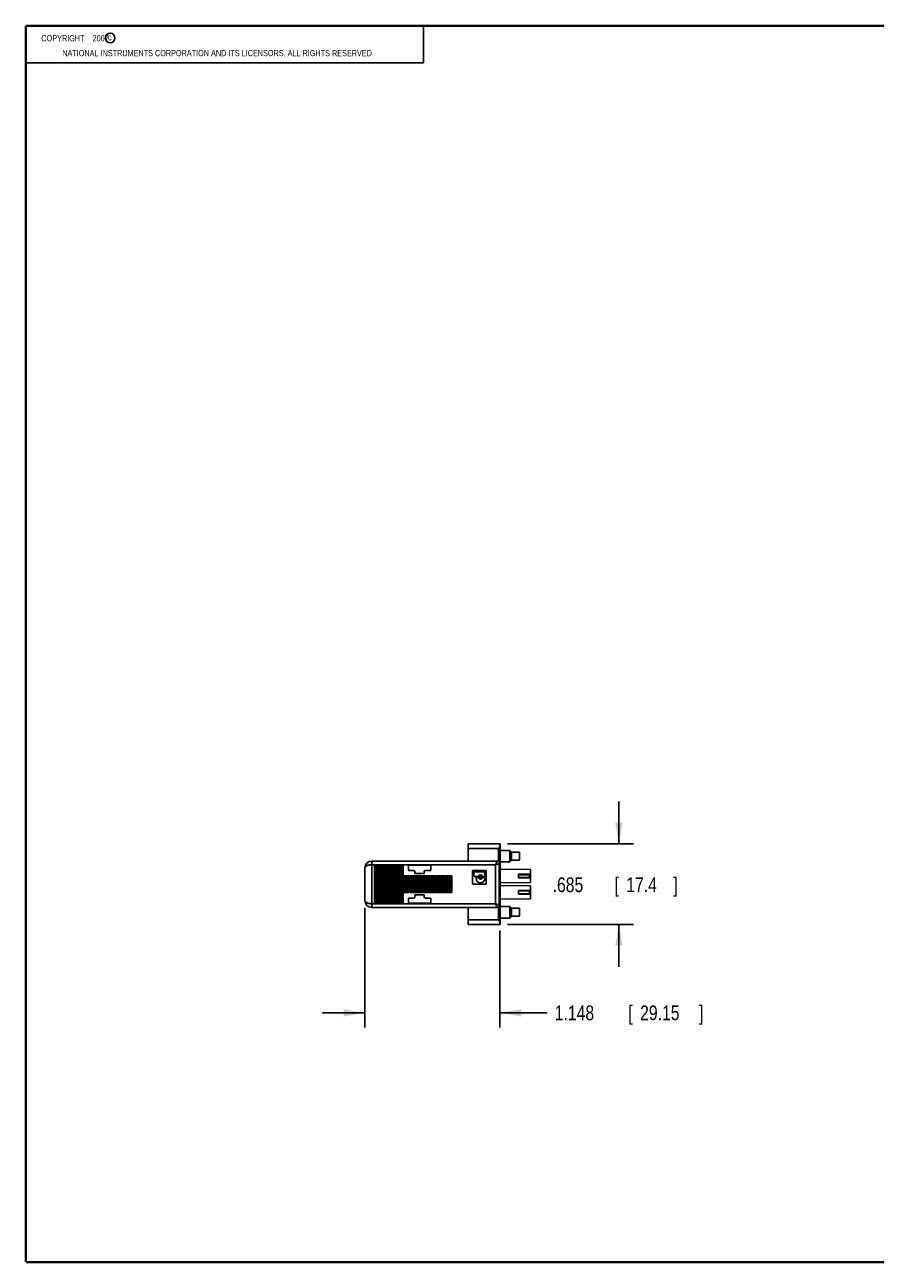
# Model space of a CAD drawing. Header units: inches. Extents: x 0.2 to 16.8, y 0.1 to 10.8.
# Tile 1 of 10: x 0.2 to 7.5, y 0.2 to 10.8. Entities that reach past the tile are written whole.
import ezdxf

# ---------------------------------------------------------------- set-up
doc = ezdxf.new("R2010")
doc.units = ezdxf.units.IN
doc.header["$LTSCALE"] = 0.935
doc.header["$MEASUREMENT"] = 0
doc.layers.get('0').update_dxf_attribs({"linetype": 'CONTINUOUS'})
doc.layers.add('DIMENSIONS', color=7, linetype='CONTINUOUS')
doc.styles.get("Standard").update_dxf_attribs({"font": 'txt', "width": 0.8})
doc.dimstyles.new('DIMSTYLE_1', dxfattribs={"dimtxt": 0.125, "dimasz": 0.18, "dimexe": 0.18, "dimexo": 0.0625, "dimgap": 0.09, "dimtad": 0, "dimtih": 1, "dimtoh": 1, "dimdec": 3, "dimzin": 4, "dimdsep": 46, "dimtxsty": 'STANDARD', "dimblk": '_FILLED', "dimblk1": '_FILLED', "dimblk2": '_FILLED', "dimcen": 0.09, "dimadec": 0, "dimazin": 0, "dimtp": 0.01, "dimtm": 0.01, "dimtfac": 1, "dimtdec": 3, "dimtofl": 0, "dimtmove": 0, "dimatfit": 3, "dimldrblk": '_FILLED', "dimfxl": 1, "dimtolj": 1, "dimtzin": 4, "dimarcsym": 0})

# ---------------------------------------------------------------- blocks, each defined once
blk = doc.blocks.new('_FILLED')
at = {"color": 0, "linetype": 'BYBLOCK'}
blk.add_solid([(0, 0), (-1, 0.174), (-1, -0.174)], dxfattribs=at)
blk = doc.blocks.new('*D0')
at = {"layer": 'DIMENSIONS', "color": 2, "linetype": 'CONTINUOUS'}
for p, q in [((5.286, 3.81), (5.286, 4.17)), ((4.339, 3.81), (5.411, 3.81)), ((4.339, 3.125), (5.411, 3.125)), ((5.286, 3.125), (5.286, 2.765))]:
    blk.add_line(p, q, dxfattribs=at)
at = {"layer": 'DIMENSIONS', "color": 2, "linetype": 'CONTINUOUS', "xscale": 0.18, "yscale": 0.18, "zscale": 0.18}
for p, rotation in [((5.286, 3.81), 270), ((5.286, 3.125), 90)]:
    blk.add_blockref('_FILLED', p, dxfattribs=dict(at, rotation=rotation))
at = {"layer": 'DIMENSIONS', "color": 2, "linetype": 'CONTINUOUS', "width": 0.8}
for s, p in [('.685', (4.723, 3.401)), ('[', (5.248, 3.401)), ('17.4', (5.348, 3.401)), (']', (5.748, 3.401))]:
    blk.add_text(s, height=0.125, dxfattribs=at).set_placement(p)
blk = doc.blocks.new('*D1')
at = {"layer": 'DIMENSIONS', "color": 2, "linetype": 'CONTINUOUS'}
for p, q in [((3.128, 3.267), (3.128, 2.25)), ((4.276, 3.074), (4.276, 2.25)), ((3.128, 2.375), (2.768, 2.375)), ((4.276, 2.375), (4.678, 2.375))]:
    blk.add_line(p, q, dxfattribs=at)
at = {"layer": 'DIMENSIONS', "color": 2, "linetype": 'CONTINUOUS', "xscale": 0.18, "yscale": 0.18, "zscale": 0.18}
blk.add_blockref('_FILLED', (3.128, 2.375), dxfattribs=at)
at = {"layer": 'DIMENSIONS', "color": 2, "linetype": 'CONTINUOUS', "xscale": 0.18, "yscale": 0.18, "zscale": 0.18, "rotation": 180}
blk.add_blockref('_FILLED', (4.276, 2.375), dxfattribs=at)
at = {"layer": 'DIMENSIONS', "color": 2, "linetype": 'CONTINUOUS', "width": 0.8}
for s, p in [('1.148', (4.741, 2.313)), ('[', (5.366, 2.313)), ('29.15', (5.466, 2.313)), (']', (5.966, 2.313))]:
    blk.add_text(s, height=0.125, dxfattribs=at).set_placement(p)

msp = doc.modelspace()

# ---------------------------------------------------------------- linework, layer by layer
at = {"color": 2, "linetype": 'CONTINUOUS'}
for p, q in [((0.25, 10.7586), (3.625, 10.7586)), ((0.25, 10.7586), (0.25, 10.4456)), ((3.625, 10.7586), (3.625, 10.4456)), ((0.25, 10.4456), (3.625, 10.4456))]:
    msp.add_line(p, q, dxfattribs=at)
at = {"color": 7, "linetype": 'CONTINUOUS'}
for p, q in [((4.0045, 3.6647), (4.0045, 3.8105)), ((4.2761, 3.8105), (4.0045, 3.8105)), ((4.2761, 3.1254), (4.2761, 3.8105)), ((4.0045, 3.7711), (4.2643, 3.7711)), ((4.2643, 3.7711), (4.2643, 3.659)), ((4.2761, 3.7553), (4.3608, 3.7553)), ((4.3608, 3.7553), (4.3608, 3.6569)), ((4.3745, 3.7406), (4.3608, 3.7553)), ((4.3745, 3.7406), (4.4415, 3.7406)), ((4.3745, 3.6717), (4.3745, 3.7406)), ((4.4415, 3.7406), (4.4415, 3.6717)), ((3.1285, 3.6056), (3.1285, 3.3296)), ((3.1875, 3.2706), (3.1875, 3.6647)), ((4.2505, 3.6647), (3.1875, 3.6647)), ((3.1875, 3.6332), (4.2387, 3.6332)), ((3.209, 3.6253), (3.209, 3.3099)), ((3.233, 3.6253), (3.209, 3.6253)), ((3.221, 3.3099), (3.221, 3.6253)), ((3.233, 3.3099), (3.233, 3.6253)), ((3.2366, 3.6253), (3.2366, 3.3099)), ((3.2605, 3.6253), (3.2366, 3.6253)), ((3.2486, 3.3099), (3.2486, 3.6253)), ((3.2605, 3.3099), (3.2605, 3.6253)), ((3.2641, 3.3099), (3.2641, 3.6253)), ((3.2881, 3.6253), (3.2641, 3.6253)), ((3.2761, 3.6253), (3.2761, 3.3099)), ((3.2881, 3.3099), (3.2881, 3.6253)), ((3.2917, 3.6253), (3.2917, 3.3099)), ((3.3157, 3.6253), (3.2917, 3.6253)), ((3.3037, 3.6253), (3.3037, 3.3099)), ((3.3157, 3.3099), (3.3157, 3.6253)), ((3.3193, 3.6253), (3.3193, 3.3099)), ((3.3432, 3.6253), (3.3193, 3.6253)), ((3.3312, 3.6253), (3.3312, 3.3099)), ((3.3432, 3.6253), (3.3432, 3.3099)), ((3.3468, 3.3099), (3.3468, 3.6253)), ((3.3708, 3.6253), (3.3468, 3.6253)), ((3.3588, 3.6253), (3.3588, 3.3099)), ((3.3708, 3.6253), (3.3708, 3.3099)), ((3.3744, 3.6253), (3.3744, 3.3099)), ((3.3983, 3.6253), (3.3744, 3.6253)), ((3.3864, 3.6253), (3.3864, 3.3099)), ((3.3983, 3.3099), (3.3983, 3.6253)), ((3.4019, 3.3099), (3.4019, 3.6253)), ((3.4259, 3.6253), (3.4019, 3.6253)), ((3.4139, 3.6253), (3.4139, 3.3099)), ((3.4259, 3.6253), (3.4259, 3.3099)), ((3.4295, 3.6253), (3.4295, 3.3099)), ((3.4534, 3.6253), (3.4295, 3.6253)), ((3.4415, 3.6253), (3.4415, 3.3099)), ((3.4534, 3.6253), (3.4534, 3.3099)), ((3.4986, 3.6292), (3.4986, 3.5859)), ((3.4986, 3.6292), (3.6875, 3.6292)), ((3.4986, 3.5859), (3.5419, 3.5859)), ((3.6442, 3.5859), (3.6875, 3.5859)), ((3.6875, 3.5859), (3.6875, 3.6292)), ((4.0419, 3.4761), (4.0419, 3.5776)), ((4.0502, 3.5859), (4.1517, 3.5859)), ((4.16, 3.5776), (4.16, 3.4761)), ((4.2387, 3.6332), (4.2387, 3.3021)), ((4.2702, 3.2903), (4.2702, 3.645)), ((4.2761, 3.6569), (4.3608, 3.6569)), ((4.536, 3.592), (4.2761, 3.5949)), ((4.3745, 3.6717), (4.3608, 3.6569)), ((4.3745, 3.6717), (4.4415, 3.6717)), ((4.536, 3.4817), (4.536, 3.592)), ((3.4571, 3.5387), (3.4571, 3.3966)), ((3.481, 3.5387), (3.4571, 3.5387)), ((3.469, 3.3966), (3.469, 3.5387)), ((3.481, 3.5387), (3.481, 3.3966)), ((3.4846, 3.3966), (3.4846, 3.5387)), ((3.5086, 3.5387), (3.4846, 3.5387)), ((3.4966, 3.3966), (3.4966, 3.5387)), ((3.5086, 3.3966), (3.5086, 3.5387)), ((3.5122, 3.5387), (3.5122, 3.3966)), ((3.5361, 3.5387), (3.5122, 3.5387)), ((3.5242, 3.5387), (3.5242, 3.3966)), ((3.5361, 3.3966), (3.5361, 3.5387)), ((3.5397, 3.5387), (3.5397, 3.3966)), ((3.5637, 3.5387), (3.5397, 3.5387)), ((3.5517, 3.5387), (3.5517, 3.3966)), ((3.5537, 3.5741), (3.5537, 3.5584)), ((3.5537, 3.5584), (3.6324, 3.5584)), ((3.5637, 3.5387), (3.5637, 3.3966)), ((3.5673, 3.3966), (3.5673, 3.5387)), ((3.5912, 3.5387), (3.5673, 3.5387)), ((3.5793, 3.5387), (3.5793, 3.3966)), ((3.5912, 3.5387), (3.5912, 3.3966)), ((3.5949, 3.3966), (3.5949, 3.5387)), ((3.6188, 3.5387), (3.5949, 3.5387)), ((3.6068, 3.5387), (3.6068, 3.3966)), ((3.6188, 3.3966), (3.6188, 3.5387)), ((3.6224, 3.5387), (3.6224, 3.3966)), ((3.6464, 3.5387), (3.6224, 3.5387)), ((3.6324, 3.5584), (3.6324, 3.5741)), ((3.6344, 3.5387), (3.6344, 3.3966)), ((3.6464, 3.5387), (3.6464, 3.3966)), ((3.65, 3.3966), (3.65, 3.5387)), ((3.6739, 3.5387), (3.65, 3.5387)), ((3.6619, 3.5387), (3.6619, 3.3966)), ((3.6739, 3.5387), (3.6739, 3.3966)), ((3.6775, 3.3966), (3.6775, 3.5387)), ((3.7015, 3.5387), (3.6775, 3.5387)), ((3.6895, 3.3966), (3.6895, 3.5387)), ((3.7015, 3.3966), (3.7015, 3.5387)), ((3.7051, 3.5387), (3.7051, 3.3966)), ((3.729, 3.5387), (3.7051, 3.5387)), ((3.7171, 3.3966), (3.7171, 3.5387)), ((3.729, 3.3966), (3.729, 3.5387)), ((3.7326, 3.5387), (3.7326, 3.3966)), ((3.7566, 3.5387), (3.7326, 3.5387)), ((3.7446, 3.3966), (3.7446, 3.5387)), ((3.7566, 3.5387), (3.7566, 3.3966)), ((3.7602, 3.5387), (3.7602, 3.3966)), ((3.7842, 3.5387), (3.7602, 3.5387)), ((3.7722, 3.3966), (3.7722, 3.5387)), ((3.7842, 3.3966), (3.7842, 3.5387)), ((3.7878, 3.5387), (3.7878, 3.3966)), ((3.8117, 3.5387), (3.7878, 3.5387)), ((3.7997, 3.3966), (3.7997, 3.5387)), ((3.8117, 3.3966), (3.8117, 3.5387)), ((3.8153, 3.5387), (3.8153, 3.3966)), ((3.8393, 3.5387), (3.8153, 3.5387)), ((3.8273, 3.3966), (3.8273, 3.5387)), ((3.8393, 3.5387), (3.8393, 3.3966)), ((3.8429, 3.3966), (3.8429, 3.5387)), ((3.8668, 3.5387), (3.8429, 3.5387)), ((3.8549, 3.5387), (3.8549, 3.3966)), ((3.8668, 3.3966), (3.8668, 3.5387)), ((4.0547, 3.5663), (4.0547, 3.5396)), ((4.141, 3.5725), (4.0609, 3.5725)), ((4.0609, 3.5334), (4.088, 3.5334)), ((4.0723, 3.5185), (4.0723, 3.518)), ((4.088, 3.5247), (4.0785, 3.5247)), ((4.1315, 3.5334), (4.141, 3.5334)), ((4.141, 3.5247), (4.1315, 3.5247)), ((4.1472, 3.5396), (4.1472, 3.5663)), ((4.1472, 3.518), (4.1472, 3.5185)), ((4.2761, 3.4788), (4.2702, 3.4788)), ((4.2761, 3.4788), (4.536, 3.4817)), ((4.5261, 3.5526), (4.4336, 3.5526)), ((4.4336, 3.5211), (4.4336, 3.5526)), ((4.4336, 3.5486), (4.5261, 3.5486)), ((4.5261, 3.525), (4.4336, 3.525)), ((4.4336, 3.5211), (4.5261, 3.5211)), ((4.5261, 3.5211), (4.5261, 3.5526)), ((3.481, 3.3966), (3.4571, 3.3966)), ((3.5086, 3.3966), (3.4846, 3.3966)), ((3.5361, 3.3966), (3.5122, 3.3966)), ((3.5637, 3.3966), (3.5397, 3.3966)), ((3.5537, 3.3769), (3.5537, 3.3611)), ((3.6324, 3.3769), (3.5537, 3.3769)), ((3.5912, 3.3966), (3.5673, 3.3966)), ((3.6188, 3.3966), (3.5949, 3.3966)), ((3.6464, 3.3966), (3.6224, 3.3966)), ((3.6324, 3.3611), (3.6324, 3.3769)), ((3.6739, 3.3966), (3.65, 3.3966)), ((3.7015, 3.3966), (3.6775, 3.3966)), ((3.729, 3.3966), (3.7051, 3.3966)), ((3.7566, 3.3966), (3.7326, 3.3966)), ((3.7842, 3.3966), (3.7602, 3.3966)), ((3.8117, 3.3966), (3.7878, 3.3966)), ((3.8393, 3.3966), (3.8153, 3.3966)), ((3.8668, 3.3966), (3.8429, 3.3966)), ((4.1517, 3.4678), (4.0502, 3.4678)), ((4.2702, 3.4695), (4.2761, 3.4679)), ((4.2761, 3.4679), (4.2702, 3.4664)), ((4.2702, 3.4571), (4.2761, 3.4571)), ((4.536, 3.4542), (4.2761, 3.4571)), ((4.5261, 3.4148), (4.4336, 3.4148)), ((4.4336, 3.3833), (4.4336, 3.4148)), ((4.4336, 3.4109), (4.5261, 3.4109)), ((4.5261, 3.3872), (4.4336, 3.3872)), ((4.4336, 3.3833), (4.5261, 3.3833)), ((4.5261, 3.3833), (4.5261, 3.4148)), ((4.536, 3.4542), (4.536, 3.3439)), ((4.2387, 3.3021), (3.1875, 3.3021)), ((3.1875, 3.2706), (4.2505, 3.2706)), ((3.233, 3.3099), (3.209, 3.3099)), ((3.2605, 3.3099), (3.2366, 3.3099)), ((3.2881, 3.3099), (3.2641, 3.3099)), ((3.3157, 3.3099), (3.2917, 3.3099)), ((3.3432, 3.3099), (3.3193, 3.3099)), ((3.3708, 3.3099), (3.3468, 3.3099)), ((3.3983, 3.3099), (3.3744, 3.3099)), ((3.4259, 3.3099), (3.4019, 3.3099)), ((3.4534, 3.3099), (3.4295, 3.3099)), ((3.4986, 3.3493), (3.4986, 3.306)), ((3.5419, 3.3493), (3.4986, 3.3493)), ((3.4986, 3.306), (3.6875, 3.306)), ((3.6875, 3.3493), (3.6442, 3.3493)), ((3.6875, 3.306), (3.6875, 3.3493)), ((4.0045, 3.1254), (4.0045, 3.2706)), ((4.2643, 3.2762), (4.2643, 3.1648)), ((4.2761, 3.341), (4.536, 3.3439)), ((4.2761, 3.279), (4.3608, 3.279)), ((4.3745, 3.2642), (4.3608, 3.279)), ((4.3608, 3.279), (4.3608, 3.1805)), ((4.3745, 3.2642), (4.4415, 3.2642)), ((4.3745, 3.1953), (4.3745, 3.2642)), ((4.4415, 3.2642), (4.4415, 3.1953)), ((4.2643, 3.1648), (4.0045, 3.1648)), ((4.2761, 3.1805), (4.3608, 3.1805)), ((4.3745, 3.1953), (4.3608, 3.1805)), ((4.3745, 3.1953), (4.4415, 3.1953)), ((4.0045, 3.1254), (4.2761, 3.1254))]:
    msp.add_line(p, q, dxfattribs=at)
at = {"color": 7, "linetype": 'CONTINUOUS', "const_width": 0.02}
for points in [[(0.25, 10.7586), (0.25, 0.2586)], [(16.75, 10.7586), (0.25, 10.7586)], [(0.25, 0.2586), (16.75, 0.2586)]]:
    msp.add_lwpolyline(points, dxfattribs=at)
at = {"color": 2, "linetype": 'CONTINUOUS'}
msp.add_circle((0.9659, 10.6562), 0.0403, dxfattribs=at)
at = {"color": 7, "linetype": 'CONTINUOUS'}
msp.add_circle((4.1097, 3.529), 0.00899, dxfattribs=at)
for centre, radius, start, end in [((3.1875, 3.6056), 0.0591, 90, 180), ((3.5419, 3.5741), 0.0118, 0, 90), ((3.6442, 3.5741), 0.0118, 90, 180), ((4.0502, 3.5776), 0.0083, 90, 180), ((4.1517, 3.5776), 0.0083, 0, 90), ((4.2505, 3.645), 0.0197, 0, 90), ((4.0502, 3.4761), 0.0083, 180, 270), ((4.0609, 3.5663), 0.00622, 90, 180), ((4.0609, 3.5396), 0.00622, 180, 270), ((4.0785, 3.5185), 0.00622, 90, 180), ((4.1097, 3.518), 0.0374, 180, 360), ((4.088, 3.5396), 0.00622, 270, 334.11508), ((4.088, 3.5185), 0.00622, 25.88492, 90), ((4.1097, 3.529), 0.018, 25.88492, 154.11508), ((4.1097, 3.529), 0.018, 205.88492, 334.11508), ((4.1315, 3.5396), 0.00622, 205.88492, 270), ((4.1315, 3.5185), 0.00622, 90, 154.11508), ((4.141, 3.5663), 0.00622, 0, 90), ((4.141, 3.5396), 0.00622, 270, 360), ((4.141, 3.5185), 0.00622, 0, 90), ((4.1517, 3.4761), 0.0083, 270, 360), ((3.1875, 3.3296), 0.0591, 180, 270), ((3.5419, 3.3611), 0.0118, 270, 360), ((3.6442, 3.3611), 0.0118, 180, 270), ((4.2505, 3.2903), 0.0197, 270, 360)]:
    msp.add_arc(centre, radius, start, end, dxfattribs=at)
for points, knots in [([(4.2761, 3.7992), (4.2761, 3.7982), (4.2758, 3.796), (4.2748, 3.7924), (4.2731, 3.7882), (4.2707, 3.7831), (4.2677, 3.7773), (4.2655, 3.7732), (4.2643, 3.7711)], [0, 0, 0, 0, 0.0950474, 0.2150408, 0.3636395, 0.5450488, 0.7604579, 1, 1, 1, 1]), ([(3.1875, 3.6332), (3.1839, 3.6332), (3.1767, 3.6329), (3.1662, 3.6315), (3.1563, 3.6292), (3.1472, 3.626), (3.1395, 3.622), (3.1335, 3.6172), (3.1295, 3.6117), (3.1285, 3.6076), (3.1285, 3.6056)], [0, 0, 0, 0, 0.1547467, 0.3069013, 0.4532968, 0.5904543, 0.7147182, 0.8234583, 0.9168735, 1, 1, 1, 1]), ([(4.2387, 3.6332), (4.2396, 3.6356), (4.2414, 3.6403), (4.2439, 3.647), (4.2461, 3.6529), (4.2479, 3.6577), (4.2493, 3.6613), (4.2501, 3.6635), (4.2504, 3.6644), (4.2505, 3.6647)], [0, 0, 0, 0, 0.2310902, 0.4479841, 0.63866, 0.7938838, 0.9077077, 0.976894, 1, 1, 1, 1]), ([(4.2702, 3.645), (4.27, 3.6449), (4.269, 3.6445), (4.2668, 3.6437), (4.2633, 3.6424), (4.2585, 3.6406), (4.2525, 3.6384), (4.2458, 3.6358), (4.2411, 3.6341), (4.2387, 3.6332)], [0, 0, 0, 0, 0.0231247, 0.0923661, 0.2062841, 0.361617, 0.5523708, 0.7692016, 1, 1, 1, 1]), ([(3.1285, 3.3296), (3.1285, 3.3277), (3.1295, 3.3235), (3.1335, 3.3181), (3.1395, 3.3133), (3.1472, 3.3093), (3.1563, 3.3061), (3.1662, 3.3038), (3.1767, 3.3024), (3.1839, 3.3021), (3.1875, 3.3021)], [0, 0, 0, 0, 0.0831264, 0.1765412, 0.2852809, 0.4095449, 0.5467025, 0.6930982, 0.8452531, 1, 1, 1, 1]), ([(4.2387, 3.3021), (4.2411, 3.3012), (4.2458, 3.2994), (4.2525, 3.2969), (4.2585, 3.2947), (4.2633, 3.2929), (4.2668, 3.2915), (4.269, 3.2907), (4.27, 3.2904), (4.2702, 3.2903)], [0, 0, 0, 0, 0.2307995, 0.4476546, 0.6383836, 0.7937163, 0.9076338, 0.9768751, 1, 1, 1, 1]), ([(4.2505, 3.2706), (4.2504, 3.2708), (4.2501, 3.2718), (4.2493, 3.274), (4.2479, 3.2775), (4.2461, 3.2823), (4.2439, 3.2882), (4.2414, 3.2949), (4.2396, 3.2997), (4.2387, 3.3021)], [0, 0, 0, 0, 0.0231059, 0.0922922, 0.2061159, 0.3613396, 0.5520155, 0.7689097, 1, 1, 1, 1]), ([(4.2761, 3.1367), (4.2761, 3.1376), (4.2758, 3.1398), (4.2748, 3.1434), (4.2731, 3.1477), (4.2707, 3.1528), (4.2677, 3.1586), (4.2655, 3.1626), (4.2643, 3.1648)], [0, 0, 0, 0, 0.0950434, 0.215035, 0.363628, 0.5450172, 0.7604471, 1, 1, 1, 1])]:
    msp.add_open_spline(points, degree=3, knots=knots, dxfattribs=at)

# ---------------------------------------------------------------- texts
at = {"color": 2, "linetype": 'CONTINUOUS', "width": 0.8}
for s, p in [('c', (0.946, 10.6363)), ('NATIONAL INSTRUMENTS CORPORATION AND ITS LICENSORS. ALL RIGHTS RESERVED', (0.5583, 10.5016))]:
    msp.add_text(s, height=0.053, dxfattribs=at).set_placement(p)
at = {"color": 2, "linetype": 'CONTINUOUS', "insert": (0.3125, 10.6805), "char_height": 0.053, "width": 0.8904, "attachment_point": 1}
msp.add_mtext('    COPYRIGHT    2007', dxfattribs=at)

# ---------------------------------------------------------------- dimensions: what is measured, and where the dimension line sits
at = {"layer": 'DIMENSIONS', "color": 2, "linetype": 'CONTINUOUS'}
for base, p1, p2, angle, picture, middle in [((5.286, 3.8105), (4.3386, 3.1254), (4.3386, 3.8105), 90, '*D0', (5.286, 3.4639)), ((3.1285, 2.3754), (4.2761, 3.0742), (3.1285, 3.2671), 180, '*D1', (5.4032, 2.3754))]:
    dim = msp.add_linear_dim(base=base, p1=p1, p2=p2, angle=angle, dimstyle='DIMSTYLE_1', dxfattribs=at)
    dim.commit()
    dim.dimension.update_dxf_attribs({"geometry": picture, "text_midpoint": middle, "dimtype": 160})

doc.saveas('drawing.dxf')
